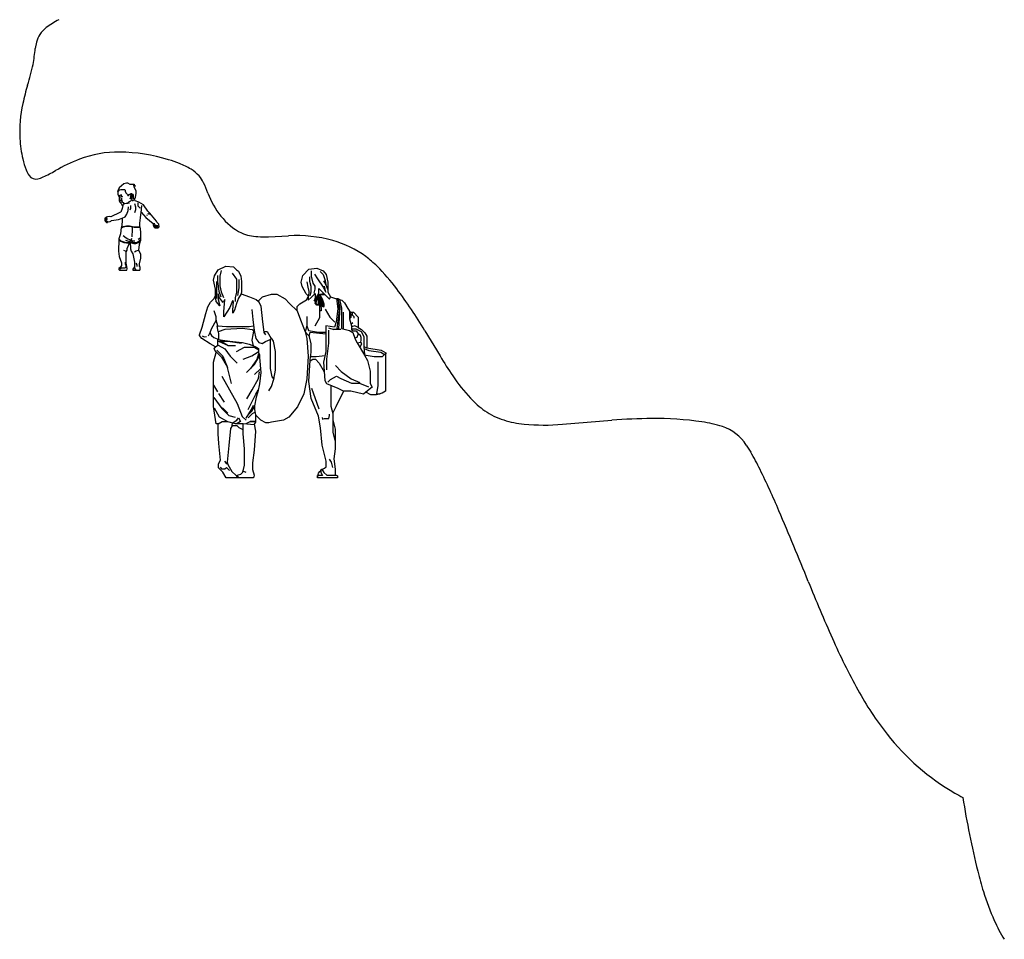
# Model space of a CAD drawing. Extents: x -200 to 132, y -210 to 111.
# Tile 8 of 14: x -30 to 47, y -50 to 22. Entities that reach past the tile are written whole.
import ezdxf

# ---------------------------------------------------------------- set-up
doc = ezdxf.new("R2010")
doc.units = 0

msp = doc.modelspace()

# ---------------------------------------------------------------- linework, layer by layer
at = {"layer": 'Ceco.NET', "color": 7, "linetype": 'CONTINUOUS'}
for p, q in [((-21.925327, 9.274192), (-22.297648, 8.961451)), ((-21.716832, 9.333762), (-21.925327, 9.274192)), ((-21.605134, 9.333762), (-21.716832, 9.333762)), ((-21.441317, 9.239181), (-21.605134, 9.333762)), ((-21.2775, 9.239181), (-21.441317, 9.239181)), ((-21.121124, 9.239181), (-21.2775, 9.239181)), ((-21.054103, 9.207171), (-21.121124, 9.239181)), ((-22.394444, 8.730613), (-22.420489, 8.674281)), ((-22.420489, 8.674281), (-22.394444, 8.669173)), ((-22.297648, 8.961451), (-22.394444, 8.730613)), ((-22.394444, 8.669173), (-22.325573, 8.738054)), ((-22.394444, 8.669173), (-22.394444, 8.484882)), ((-22.394444, 8.484882), (-22.350593, 8.343399)), ((-22.325573, 8.738054), (-22.25111, 8.812516)), ((-22.25111, 8.812516), (-22.148723, 8.842301)), ((-22.148723, 8.842301), (-22.029574, 8.842301)), ((-22.029574, 8.842301), (-21.850864, 8.842301)), ((-21.850864, 8.842301), (-21.821079, 8.790714)), ((-21.821079, 8.790714), (-21.821079, 8.700828)), ((-21.821079, 8.700828), (-21.768951, 8.574237)), ((-21.768951, 8.574237), (-21.664704, 8.46999)), ((-21.664704, 8.46999), (-21.613117, 8.380635)), ((-21.500887, 8.447646), (-21.411532, 8.499243)), ((-21.411532, 8.499243), (-21.359019, 8.52956)), ((-21.323102, 8.462539), (-21.381747, 8.428679)), ((-21.359019, 8.52956), (-21.314726, 8.52956)), ((-21.275807, 8.380635), (-21.323102, 8.462539)), ((-21.314726, 8.52956), (-21.255156, 8.46999)), ((-21.255156, 8.46999), (-21.21793, 8.373184)), ((-21.255156, 8.46999), (-21.188135, 8.402969)), ((-21.121124, 9.021021), (-21.150909, 9.176009)), ((-21.150909, 9.176009), (-21.024318, 9.102924)), ((-20.962051, 8.745505), (-21.121124, 9.021021)), ((-21.113673, 9.192279), (-21.054103, 9.207171)), ((-21.024318, 9.102924), (-21.113673, 9.192279)), ((-21.016877, 8.246593), (-20.962051, 8.522108)), ((-20.962051, 8.522108), (-20.962051, 8.745505)), ((-22.362129, 8.380635), (-22.305089, 8.380635)), ((-22.350593, 8.343399), (-22.290404, 8.239152)), ((-22.294843, 8.290404), (-22.271584, 8.276378)), ((-22.290404, 8.239152), (-22.290404, 7.948744)), ((-22.290404, 7.948744), (-22.223186, 7.832311)), ((-22.283208, 8.283396), (-22.275157, 8.251032)), ((-22.275304, 8.414141), (-22.208293, 8.34712)), ((-22.275157, 8.251032), (-22.242901, 8.231346)), ((-22.271584, 8.276378), (-22.252971, 8.257765)), ((-22.252971, 8.090227), (-22.260412, 8.052991)), ((-22.260412, 8.052991), (-22.238078, 8.014298)), ((-22.252971, 8.257765), (-22.22602, 8.187023)), ((-22.22602, 8.187023), (-22.252971, 8.090227)), ((-22.238078, 8.014298), (-22.200842, 8.000863)), ((-22.223186, 7.832311), (-22.131114, 7.740249)), ((-22.200842, 8.000863), (-22.156165, 8.015765)), ((-22.196856, 8.402969), (-22.141272, 8.417861)), ((-22.18657, 7.851938), (-22.12638, 7.851938)), ((-22.156165, 8.015765), (-22.111487, 8.015765)), ((-22.147198, 8.300247), (-22.117669, 8.319933)), ((-22.141272, 8.417861), (-22.081702, 8.41042)), ((-22.131114, 7.740249), (-22.074251, 7.64176)), ((-22.12638, 7.851938), (-22.063847, 7.868701)), ((-22.117669, 8.319933), (-22.068454, 8.319933)), ((-22.117669, 8.319933), (-22.097983, 8.266673)), ((-22.117669, 8.266673), (-22.078297, 8.266673)), ((-22.111487, 8.172131), (-22.111487, 8.075335)), ((-22.111487, 8.075335), (-22.089144, 7.963636)), ((-22.089144, 7.963636), (-22.041858, 7.881723)), ((-22.078297, 8.266673), (-22.029082, 8.290404)), ((-22.068454, 8.319933), (-22.029082, 8.290404)), ((-22.063847, 7.868701), (-22.041858, 7.881723)), ((-22.041858, 7.881723), (-21.977455, 7.81732)), ((-21.999789, 7.598766), (-21.941755, 7.699293)), ((-21.977455, 7.81732), (-21.915267, 7.755142)), ((-21.941755, 7.699293), (-21.857922, 7.747691)), ((-21.857922, 7.747691), (-21.746617, 7.777476)), ((-21.746617, 7.777476), (-21.605134, 7.777476)), ((-21.553015, 7.842774), (-21.64051, 7.777476)), ((-21.613117, 8.380635), (-21.567908, 8.380635)), ((-21.605134, 7.777476), (-21.493445, 7.799819)), ((-21.567908, 8.380635), (-21.500887, 8.447646)), ((-21.416138, 7.921794), (-21.553015, 7.842774)), ((-21.433866, 8.142346), (-21.411532, 8.179582)), ((-21.426424, 8.112561), (-21.433866, 8.142346)), ((-21.381747, 8.428679), (-21.42668, 8.35085)), ((-21.42668, 8.35085), (-21.392289, 8.29128)), ((-21.346755, 8.10512), (-21.426424, 8.112561)), ((-21.2775, 8.060442), (-21.416138, 7.921794)), ((-21.411532, 8.179582), (-21.33707, 8.222576)), ((-21.392289, 8.29128), (-21.392289, 8.239152)), ((-21.392289, 8.239152), (-21.374296, 8.201079)), ((-21.367091, 8.437144), (-21.367091, 8.380635)), ((-21.367091, 8.380635), (-21.328388, 8.313614)), ((-21.314726, 8.123605), (-21.346755, 8.10512)), ((-21.33707, 8.222576), (-21.275807, 8.283829)), ((-21.328388, 8.313614), (-21.328388, 8.239152)), ((-21.273818, 8.194474), (-21.314726, 8.123605)), ((-21.21793, 7.956195), (-21.2775, 7.921794)), ((-21.275807, 8.283829), (-21.275807, 8.380635)), ((-21.21793, 8.29128), (-21.273818, 8.194474)), ((-21.21793, 8.373184), (-21.21793, 8.29128)), ((-21.09879, 8.052991), (-21.21793, 7.956195)), ((-21.188135, 8.402969), (-21.188135, 8.343399)), ((-21.188135, 8.343399), (-21.188135, 8.209367)), ((-21.188135, 8.209367), (-21.180694, 8.172131)), ((-21.180694, 8.172131), (-21.089715, 8.119609)), ((-21.09879, 8.052991), (-21.089715, 8.119609)), ((-21.042892, 7.956195), (-21.09879, 8.052991)), ((-21.089715, 8.119609), (-21.07435, 8.11074)), ((-21.083888, 7.740249), (-21.016877, 7.494519)), ((-21.07435, 8.11074), (-21.016877, 8.246593)), ((-20.741361, 7.851938), (-21.042892, 7.956195)), ((-20.823275, 7.799819), (-20.823275, 7.554089)), ((-20.391384, 7.649881), (-20.741361, 7.851938)), ((-22.245519, 7.055187), (-22.945475, 6.693998)), ((-22.174778, 7.07752), (-22.245519, 7.055187)), ((-22.044466, 7.367928), (-22.156165, 7.07752)), ((-22.074251, 7.64176), (-21.999789, 7.598766)), ((-21.999789, 7.598766), (-22.044466, 7.367928)), ((-21.698544, 6.906252), (-21.590241, 7.192939)), ((-21.590241, 7.192939), (-21.556736, 7.487068)), ((-21.441317, 7.25623), (-21.368233, 7.382821)), ((-21.368233, 7.382821), (-21.368233, 7.598766)), ((-21.016877, 7.25623), (-21.091339, 7.01795)), ((-21.016877, 7.494519), (-21.016877, 7.25623)), ((-20.823275, 7.554089), (-20.644555, 7.375379)), ((-20.622222, 6.615854), (-20.570093, 7.070079)), ((-20.573814, 7.029122), (-20.541775, 7.308358)), ((-20.570093, 7.070079), (-20.205223, 6.645639)), ((-20.541775, 7.308358), (-20.510523, 7.598766)), ((-20.056298, 7.151983), (-20.391384, 7.649881)), ((-19.892481, 6.988166), (-20.056298, 7.151983)), ((-20.048847, 7.003058), (-19.996729, 6.950939)), ((-19.996729, 6.950939), (-19.922266, 6.907945)), ((-19.386128, 6.377565), (-19.892481, 6.988166)), ((-23.301043, 6.677284), (-23.407151, 6.571177)), ((-23.407151, 6.571177), (-23.407151, 6.444586)), ((-23.407151, 6.444586), (-23.382278, 6.385016)), ((-23.40343, 6.448306), (-23.347365, 6.545418)), ((-23.382278, 6.385016), (-23.34013, 6.31201)), ((-23.261947, 6.671693), (-23.380624, 6.597704)), ((-23.347581, 6.437135), (-23.239603, 6.515327)), ((-23.347581, 6.340339), (-23.347581, 6.437135)), ((-23.347365, 6.545418), (-23.250775, 6.601178)), ((-23.34013, 6.31201), (-23.273119, 6.273318)), ((-23.191205, 6.715652), (-23.301043, 6.677284)), ((-23.273119, 6.273318), (-23.198656, 6.273318)), ((-23.250775, 6.601178), (-23.206098, 6.626977)), ((-23.239603, 6.515327), (-23.187485, 6.545418)), ((-23.239603, 6.35653), (-23.213549, 6.385016)), ((-23.198656, 6.332887), (-23.239603, 6.35653)), ((-23.198656, 6.273318), (-23.198656, 6.332887)), ((-23.198656, 6.332887), (-23.131635, 6.325446)), ((-23.03483, 6.721942), (-23.191205, 6.715652)), ((-23.131635, 6.325446), (-22.993873, 6.346963)), ((-22.945475, 6.693998), (-23.03483, 6.721942)), ((-22.993873, 6.346963), (-22.932443, 6.368726)), ((-22.932443, 6.368726), (-22.882184, 6.422242)), ((-22.882184, 6.422242), (-22.353497, 6.504156)), ((-22.353497, 6.504156), (-22.041533, 6.608403)), ((-22.041533, 6.340339), (-22.111487, 5.878663)), ((-22.041533, 6.608403), (-21.817359, 6.700474)), ((-22.041533, 6.608403), (-22.041533, 6.340339)), ((-21.817359, 6.700474), (-21.698544, 6.906252)), ((-20.67434, 6.206297), (-20.622222, 6.615854)), ((-20.67434, 6.057372), (-20.67434, 6.206297)), ((-20.205223, 6.645639), (-19.631858, 6.183963)), ((-20.145653, 6.861575), (-20.108427, 6.846682)), ((-20.108427, 6.846682), (-20.071191, 6.876467)), ((-19.631858, 6.183963), (-19.631858, 6.087157)), ((-19.624407, 6.176512), (-19.561117, 6.176512)), ((-19.561117, 6.176512), (-19.516439, 6.176512)), ((-19.348892, 6.280769), (-19.386128, 6.377565)), ((-19.185075, 6.131834), (-19.348892, 6.280769)), ((-22.18595, 5.387202), (-22.31254, 4.992546)), ((-22.122246, 5.872452), (-22.18595, 5.387202)), ((-22.122659, 5.815372), (-21.940219, 5.920702)), ((-22.111487, 5.878663), (-22.122246, 5.872452)), ((-22.111487, 5.878663), (-21.981176, 5.955467)), ((-21.981176, 5.955467), (-21.728004, 6.008974)), ((-21.940219, 5.920702), (-21.709381, 5.968017)), ((-21.728004, 6.008974), (-21.489715, 6.008974)), ((-21.709381, 5.968017), (-21.445037, 5.968017)), ((-21.489715, 6.008974), (-21.117403, 5.934512)), ((-21.445037, 5.968017), (-21.124845, 5.903979)), ((-21.270049, 5.156364), (-21.240264, 5.714846)), ((-21.240264, 5.714846), (-21.240264, 5.916184)), ((-21.124845, 5.903979), (-20.875394, 5.903979)), ((-21.117403, 5.934512), (-20.67434, 5.938232)), ((-20.875394, 5.903979), (-20.668631, 5.903979)), ((-20.67434, 5.938232), (-20.67434, 6.057372)), ((-20.658592, 5.930053), (-20.67434, 5.938232)), ((-20.607329, 5.536126), (-20.658592, 5.930053)), ((-20.607329, 5.171256), (-20.607329, 5.536126)), ((-19.631858, 6.087157), (-19.57973, 5.930791)), ((-19.57973, 5.930791), (-19.497826, 5.848878)), ((-19.56782, 6.134817), (-19.536539, 6.103546)), ((-19.5559, 5.968017), (-19.535269, 5.979937)), ((-19.5559, 5.939719), (-19.5559, 5.968017)), ((-19.529097, 5.880149), (-19.5559, 5.939719)), ((-19.540427, 5.976955), (-19.512719, 5.99295)), ((-19.536539, 6.103546), (-19.500799, 6.020146)), ((-19.512719, 5.99295), (-19.479203, 5.977486)), ((-19.500799, 6.020146), (-19.495956, 5.985223)), ((-19.497826, 5.848878), (-19.438256, 5.848878)), ((-19.462077, 5.987378), (-19.49633, 5.967604)), ((-19.49633, 5.967604), (-19.49633, 5.932277)), ((-19.49633, 5.932277), (-19.43676, 5.872708)), ((-19.468041, 6.094608), (-19.418895, 6.045462)), ((-19.43676, 5.994082), (-19.462077, 5.987378)), ((-19.438256, 5.848878), (-19.244645, 5.848878)), ((-19.418895, 6.011947), (-19.43676, 5.994082)), ((-19.43676, 5.994082), (-19.43676, 5.962062)), ((-19.43676, 5.962062), (-19.410105, 5.915889)), ((-19.43676, 5.872708), (-19.395489, 5.848878)), ((-19.418895, 6.045462), (-19.372722, 6.029083)), ((-19.383145, 6.011947), (-19.418895, 6.011947)), ((-19.410105, 5.915889), (-19.316134, 5.848878)), ((-19.357298, 6.011947), (-19.383145, 6.011947)), ((-19.372722, 6.029083), (-19.304214, 6.029083)), ((-19.347406, 6.029083), (-19.36718, 5.99482)), ((-19.36718, 5.99482), (-19.348892, 5.94717)), ((-19.348892, 5.94717), (-19.301242, 5.906961)), ((-19.304214, 6.029083), (-19.266988, 6.007586)), ((-19.301242, 5.906961), (-19.256565, 5.881163)), ((-19.266988, 6.007586), (-19.255068, 5.95908)), ((-19.256565, 5.881163), (-19.21236, 5.881163)), ((-19.244645, 5.848878), (-19.15529, 5.938232)), ((-19.15529, 5.938232), (-19.185075, 6.131834)), ((-22.314194, 4.949533), (-22.349767, 4.024527)), ((-22.31254, 4.992546), (-22.319243, 4.968392)), ((-22.319243, 4.968392), (-22.314194, 4.949533)), ((-22.314194, 4.949533), (-22.182229, 4.817558)), ((-22.31254, 4.992546), (-22.159885, 4.839901)), ((-22.182229, 4.817558), (-21.921606, 4.705869)), ((-22.159885, 4.839901), (-21.925327, 4.743095)), ((-21.977455, 5.241998), (-21.754058, 5.070729)), ((-21.925327, 4.743095), (-21.698219, 4.71331)), ((-21.921606, 4.705869), (-21.70566, 4.679805)), ((-21.795015, 4.884579), (-21.560456, 4.798945)), ((-21.754058, 5.070729), (-21.608854, 4.986897)), ((-21.70566, 4.679805), (-21.472558, 4.679805)), ((-21.698219, 4.71331), (-21.453217, 4.71331)), ((-21.657262, 4.233021), (-21.489764, 4.65002)), ((-21.608854, 4.986897), (-21.363134, 4.89575)), ((-21.560456, 4.798945), (-21.41667, 4.798945)), ((-21.489764, 4.65002), (-21.433866, 4.746816)), ((-21.433866, 4.76916), (-21.367238, 4.884579)), ((-21.433866, 4.746816), (-21.404081, 4.210678)), ((-21.433866, 4.746816), (-21.15836, 4.657461)), ((-21.430145, 4.702139), (-21.15463, 4.627676)), ((-21.378026, 4.76916), (-21.173253, 4.70959)), ((-21.367238, 4.884579), (-21.285551, 5.026052)), ((-21.361195, 4.895032), (-21.255156, 4.833808)), ((-21.255156, 4.833808), (-21.065275, 4.833808)), ((-21.173253, 4.70959), (-20.931243, 4.70959)), ((-21.15836, 4.657461), (-20.97592, 4.657461)), ((-21.15463, 4.627676), (-20.983371, 4.627676)), ((-20.983371, 4.627676), (-20.767426, 4.694697)), ((-20.97592, 4.657461), (-20.774867, 4.719856)), ((-20.931243, 4.70959), (-20.763705, 4.806317)), ((-20.797211, 4.962693), (-20.607329, 5.100524)), ((-20.774867, 4.719856), (-20.607329, 4.887404)), ((-20.767426, 4.694697), (-20.626612, 4.835511)), ((-20.763705, 4.806317), (-20.607329, 4.962693)), ((-20.696684, 4.538322), (-20.626612, 4.835511)), ((-20.626612, 4.835511), (-20.607329, 4.854794)), ((-20.607329, 4.854794), (-20.607329, 5.171256)), ((-22.349767, 4.024527), (-22.282755, 3.607528)), ((-21.951391, 4.117602), (-21.813638, 4.065484)), ((-21.813638, 4.065484), (-21.732207, 3.984062)), ((-21.743241, 3.964957), (-21.657262, 4.113882)), ((-21.743241, 3.622421), (-21.743241, 3.964957)), ((-21.657262, 4.113882), (-21.657262, 4.233021)), ((-21.404081, 4.210678), (-21.358645, 4.039419)), ((-21.358645, 4.039419), (-21.225371, 3.808581)), ((-21.091339, 3.984062), (-20.968469, 4.054991)), ((-20.968469, 4.054991), (-20.789759, 4.117602)), ((-20.789759, 4.117602), (-20.741361, 4.113882)), ((-20.741361, 4.098989), (-20.696684, 4.538322)), ((-20.607329, 3.771345), (-20.741361, 4.098989)), ((-22.282755, 3.607528), (-22.117167, 3.123518)), ((-22.117167, 3.123518), (-22.117167, 2.900122)), ((-21.802506, 3.019271), (-21.802506, 3.160744)), ((-21.743241, 3.093733), (-21.743241, 3.622421)), ((-21.694489, 2.840552), (-21.743241, 3.093733)), ((-21.225371, 3.808581), (-21.09879, 3.175637)), ((-21.09879, 3.175637), (-21.09879, 2.795874)), ((-20.987092, 3.086282), (-20.914008, 2.959701)), ((-20.689233, 3.026712), (-20.607329, 3.473496)), ((-20.607329, 3.473496), (-20.607329, 3.771345)), ((-22.305089, 2.661842), (-22.319519, 2.594211)), ((-22.319519, 2.594211), (-22.267863, 2.542703)), ((-22.18595, 2.780982), (-22.305089, 2.661842)), ((-22.267863, 2.542703), (-21.78656, 2.542703)), ((-22.245519, 2.639508), (-22.116547, 2.713971)), ((-22.117167, 2.900122), (-22.18595, 2.780982)), ((-22.116547, 2.713971), (-21.970004, 2.713971)), ((-21.970004, 2.713971), (-21.858315, 2.713971)), ((-21.858315, 2.713971), (-21.76151, 2.769859)), ((-21.746617, 2.922465), (-21.802506, 3.019271)), ((-21.78656, 2.542703), (-21.701477, 2.542092)), ((-21.76151, 2.769859), (-21.731725, 2.840552)), ((-21.731725, 2.840552), (-21.746617, 2.922465)), ((-21.701477, 2.542092), (-21.664241, 2.653791)), ((-21.664241, 2.653791), (-21.694489, 2.840552)), ((-21.232104, 2.628917), (-21.23236, 2.582744)), ((-21.23236, 2.582744), (-21.210479, 2.542092)), ((-21.165339, 2.705909), (-21.232104, 2.628917)), ((-21.210479, 2.542092), (-20.673464, 2.542092)), ((-21.09879, 2.795874), (-21.165339, 2.705909)), ((-21.09879, 2.795874), (-21.09879, 2.70652)), ((-21.09879, 2.70652), (-21.047193, 2.617165)), ((-21.047193, 2.617165), (-20.987092, 2.594831)), ((-20.914008, 2.959701), (-20.914008, 2.825659)), ((-20.73391, 3.034164), (-20.73391, 2.929906)), ((-20.73391, 2.929906), (-20.73391, 2.83311)), ((-20.689233, 2.900122), (-20.689233, 3.026712)), ((-20.652007, 2.751197), (-20.689233, 2.900122)), ((-20.673464, 2.542092), (-20.652007, 2.624606)), ((-20.652007, 2.624606), (-20.652007, 2.751197)), ((-14.848046, 2.105702), (-14.570648, 2.575128)), ((-14.570648, 2.575128), (-13.951862, 2.859967)), ((-14.32527, 2.521789), (-14.431959, 2.073692)), ((-13.951862, 2.859967), (-13.370407, 2.804507)), ((-13.471756, 2.30841), (-13.130358, 1.838974)), ((-13.370407, 2.804507), (-13.130358, 2.564458)), ((-13.130358, 2.564458), (-12.962523, 2.467561)), ((-12.962523, 2.467561), (-12.784864, 2.086274)), ((-7.945296, 2.137701), (-7.475859, 2.617808)), ((-7.475859, 2.617808), (-6.857064, 2.692488)), ((-7.283821, 2.500449), (-7.283821, 2.073692)), ((-6.857064, 2.692488), (-6.355627, 2.490511)), ((-6.601016, 2.436429), (-6.366297, 2.201721)), ((-6.355627, 2.490511), (-6.126521, 2.201721)), ((-14.922725, 1.753624), (-14.848046, 2.105702)), ((-14.769824, 1.070819), (-14.922725, 1.753624)), ((-14.688007, 1.646935), (-14.688007, 0.857441)), ((-14.602658, 2.116372), (-14.602658, 1.646935)), ((-14.602658, 1.646935), (-14.517308, 0.900121)), ((-14.431959, 2.073692), (-14.431959, 1.326878)), ((-13.130358, 1.838974), (-13.130358, 0.836111)), ((-12.93832, 1.817644), (-12.93832, 1.156169)), ((-12.784864, 2.086274), (-12.724941, 1.668275)), ((-12.724941, 1.668275), (-12.724941, 0.878781)), ((-8.086848, 1.614936), (-7.945296, 2.137701)), ((-8.009953, 1.262858), (-8.086848, 1.614936)), ((-7.646568, 1.625605), (-7.561208, 1.220188)), ((-7.43319, 2.031023), (-7.43319, 1.689615)), ((-7.43319, 1.689615), (-7.3265, 1.284198)), ((-7.283821, 2.073692), (-7.155791, 1.518916)), ((-7.027773, 2.244391), (-6.806023, 1.860313)), ((-6.806023, 1.860313), (-6.366297, 1.220188)), ((-6.366297, 2.201721), (-6.195599, 1.732295)), ((-6.344968, 1.710955), (-6.160171, 1.390887)), ((-6.195599, 1.732295), (-6.160171, 1.390887)), ((-6.126521, 2.201721), (-6.00356, 1.604266)), ((-6.00356, 1.604266), (-6.00356, 0.814771)), ((-14.769824, 0.537383), (-14.769824, 1.070819)), ((-14.688007, 0.857441), (-14.688007, 0.324005)), ((-14.517308, 0.900121), (-14.34661, 0.452024)), ((-14.431959, 1.326878), (-14.32527, 0.857441)), ((-14.32527, 0.857441), (-14.133231, 0.409354)), ((-13.130358, 0.836111), (-13.237048, 0.388014)), ((-12.93832, 1.156169), (-13.045009, 0.558713)), ((-12.724941, 0.878781), (-12.767611, 0.686742)), ((-7.689645, 0.708082), (-8.009953, 1.262858)), ((-7.561208, 1.220188), (-7.48934, 0.878781)), ((-7.48934, 0.878781), (-7.497607, 0.516044)), ((-7.3265, 0.836111), (-7.39051, 0.537383)), ((-7.3265, 1.284198), (-7.3265, 0.836111)), ((-7.155791, 1.518916), (-7.02028, 1.284198)), ((-7.02028, 1.049479), (-7.091782, 0.750752)), ((-7.02028, 1.284198), (-7.02028, 1.049479)), ((-6.704162, 0.729422), (-6.704162, 1.113499)), ((-6.704162, 1.113499), (-6.234736, 0.644062)), ((-6.366297, 1.220188), (-6.144558, 0.836111)), ((-6.144558, 0.836111), (-6.259608, 1.284198)), ((-6.160171, 1.390887), (-6.00356, 1.01214)), ((-6.00356, 0.814771), (-5.794132, 0.452024)), ((-15.370812, -0.316131), (-15.161384, 0.046607)), ((-15.161384, 0.046607), (-14.905336, 0.302665)), ((-14.905336, 0.302665), (-14.769824, 0.537383)), ((-14.709347, 0.089286), (-14.769824, 0.569383)), ((-14.421289, -0.241451), (-14.709347, 0.089286)), ((-14.549318, 0.686742), (-14.549318, 0.259985)), ((-14.453299, 0.388014), (-14.549318, 0.686742)), ((-14.549318, 0.259985), (-14.421289, -0.241451)), ((-14.155898, 0.025277), (-14.453299, 0.388014)), ((-14.026542, 0.249315), (-14.155898, 0.025277)), ((-14.111891, -0.700208), (-14.026542, 0.249315)), ((-13.429086, 0.163966), (-13.653135, -0.36947)), ((-13.365066, 0.099956), (-13.429086, 0.163966)), ((-13.421395, -0.572179), (-13.365066, 0.099956)), ((-13.237048, 0.388014), (-13.237048, 0.089286)), ((-12.958562, 0.356004), (-13.130358, -0.049413)), ((-12.767611, 0.686742), (-12.958562, 0.356004)), ((-12.767611, 0.686742), (-12.106146, 0.452024)), ((-12.106146, 0.452024), (-11.594039, 0.259985)), ((-11.594039, 0.259985), (-11.444681, 0.131966)), ((-11.46601, 0.142626), (-11.348661, 0.025277)), ((-11.444681, 0.131966), (-11.103273, 0.473364)), ((-11.348661, 0.025277), (-11.231302, -0.273451)), ((-11.103273, 0.473364), (-10.399128, 0.665402)), ((-10.399128, 0.665402), (-9.972371, 0.665402)), ((-9.972371, 0.665402), (-9.332246, 0.29582)), ((-9.332246, 0.29582), (-8.976343, -0.060072)), ((-8.180004, -0.074578), (-7.667898, 0.221088)), ((-7.497607, 0.516044), (-7.689645, 0.708082)), ((-7.667898, 0.221088), (-7.497607, 0.516044)), ((-7.518539, 0.494704), (-7.518539, 0.195976)), ((-7.518539, 0.195976), (-7.305161, 0.409354)), ((-7.305161, 0.409354), (-6.985093, 0.729422)), ((-7.049113, 0.131966), (-6.704162, 0.729422)), ((-6.985093, 0.388014), (-7.049113, 0.131966)), ((-6.985093, 0.729422), (-6.985093, 0.388014)), ((-6.985093, -0.038743), (-6.849247, 0.47814)), ((-6.803724, 0.548043), (-6.931753, -0.028073)), ((-6.803724, 0.558713), (-6.777828, 0.601832)), ((-6.718375, 0.163966), (-6.803724, 0.548043)), ((-6.782384, 0.601393), (-6.494326, 0.65283)), ((-6.782384, 0.601393), (-6.654365, 0.174636)), ((-6.777828, 0.601832), (-6.569006, 0.099956)), ((-6.761044, 0.654732), (-6.462316, 0.708082)), ((-6.718375, -0.134762), (-6.718375, 0.163966)), ((-6.654365, 0.613609), (-6.568347, 0.131966)), ((-6.611686, -0.113422), (-6.654365, 0.174636)), ((-6.654365, 0.174636), (-6.654365, -0.177431)), ((-6.611686, 0.65283), (-6.547248, 0.291995)), ((-6.419647, 0.281325), (-6.611686, 0.65283)), ((-6.594369, 0.619336), (-6.494326, 0.206646)), ((-6.569006, 0.099956), (-6.526336, -0.486829)), ((-6.547248, 0.291995), (-6.547248, -0.092082)), ((-6.355627, -0.102752), (-6.537006, 0.398684)), ((-6.494326, 0.65283), (-6.243504, 0.65283)), ((-6.494326, 0.206646), (-6.494326, -0.038743)), ((-6.462316, 0.708082), (-6.298745, 0.708082)), ((-6.291618, -0.102752), (-6.419647, 0.281325)), ((-6.234736, 0.644062), (-5.875531, 0.284868)), ((-5.875531, 0.284868), (-5.794132, 0.452024)), ((-5.794132, 0.452024), (-5.319825, 0.317108)), ((-5.320755, 0.324005), (-5.214066, -0.465489)), ((-5.319825, 0.317108), (-5.310085, 0.340005)), ((-5.310085, 0.340005), (-5.247068, 0.334006)), ((-5.247068, 0.334006), (-5.206061, 0.303992)), ((-5.206061, 0.303992), (-5.203396, 0.324005)), ((-5.206061, 0.303992), (-5.192726, 0.259985)), ((-5.203396, 0.324005), (-5.104576, 0.287992)), ((-5.043367, -0.3588), (-5.198066, 0.282464)), ((-5.192726, 0.259985), (-5.107376, -0.572179)), ((-5.104576, 0.287992), (-5.083507, 0.249879)), ((-5.083507, 0.249879), (-4.936678, -0.42282)), ((-5.083507, 0.249879), (-4.893998, 0.195976)), ((-4.893998, 0.195976), (-4.680619, -0.017403)), ((-15.520181, -0.828237), (-15.370812, -0.316131)), ((-14.709347, -1.105625), (-14.858705, -0.636198)), ((-13.653135, -0.36947), (-14.111891, -1.094955)), ((-14.111891, -1.094955), (-14.111891, -0.700208)), ((-13.421395, -0.817567), (-13.421395, -0.572179)), ((-13.279717, -0.572179), (-13.421395, -0.817567)), ((-13.130358, -0.049413), (-13.279717, -0.572179)), ((-11.935447, -0.518839), (-11.860757, -1.308333)), ((-11.231302, -0.273451), (-11.103273, -1.479032)), ((-8.976343, -0.060072), (-8.400228, -0.636198)), ((-8.400228, -0.294791), (-8.180004, -0.074578)), ((-8.400228, -0.636198), (-8.400228, -0.294791)), ((-8.400228, -0.636198), (-8.137335, -1.319003)), ((-6.846404, -0.177431), (-6.985093, -0.038743)), ((-6.931753, -0.028073), (-6.814394, -0.145432)), ((-6.654365, -0.177431), (-6.846404, -0.177431)), ((-6.814394, -0.145432), (-6.718375, -0.134762)), ((-6.61551, -0.785557), (-6.61551, -0.337471)), ((-6.611686, -0.625528), (-6.611686, -0.113422)), ((-6.526336, -0.636198), (-6.611686, -0.625528)), ((-6.547248, -0.092082), (-6.442534, -0.273451)), ((-6.526336, -0.486829), (-6.526336, -0.636198)), ((-6.494326, -0.038743), (-6.401933, -0.198771)), ((-6.442534, -0.273451), (-6.344968, -0.329789)), ((-6.401933, -0.198771), (-6.355627, -0.230781)), ((-6.355627, -0.230781), (-6.355627, -0.102752)), ((-6.344968, -0.329789), (-6.291618, -0.284121)), ((-6.291618, -0.284121), (-6.291618, -0.102752)), ((-6.195599, -0.486829), (-5.826016, -1.126965)), ((-5.214066, -0.465489), (-5.342095, -1.489702)), ((-5.107376, -0.572179), (-5.211401, -1.404353)), ((-5.132813, -2.001808), (-5.043367, -0.3588)), ((-4.936678, -0.42282), (-4.936678, -2.001808)), ((-4.787309, -0.721548), (-4.787309, -2.041635)), ((-4.680619, -0.017403), (-4.434238, -0.44416)), ((-4.434238, -0.44416), (-4.261763, -0.742888)), ((-4.296542, -0.678868), (-4.296542, -1.254984)), ((-4.261763, -0.742888), (-3.997814, -0.742888)), ((-4.179183, -0.994442), (-4.202331, -0.742888)), ((-4.088504, -0.758887), (-4.035154, -0.748217)), ((-4.088504, -0.758887), (-4.088504, -0.945596)), ((-3.997814, -0.742888), (-3.613737, -1.126965)), ((-15.818909, -1.916459), (-15.520181, -0.828237)), ((-14.709347, -1.361673), (-14.98037, -1.83111)), ((-14.709347, -1.361673), (-14.709347, -1.105625)), ((-14.592636, -1.809059), (-14.709347, -1.361673)), ((-11.860757, -1.308333), (-11.743408, -2.172507)), ((-11.103273, -1.479032), (-11.017924, -2.087158)), ((-8.137335, -1.319003), (-7.774587, -2.279196)), ((-7.646568, -1.062945), (-7.646568, -1.80977)), ((-6.985093, -1.78843), (-6.61551, -1.148305)), ((-6.61551, -1.148305), (-6.61551, -0.785557)), ((-5.826016, -1.126965), (-5.448784, -1.504207)), ((-5.342095, -1.489702), (-5.470114, -1.895119)), ((-5.211401, -1.404353), (-5.28608, -2.001808)), ((-4.296542, -1.190974), (-4.179183, -1.116295)), ((-4.296542, -1.254984), (-4.147184, -1.80977)), ((-4.202331, -1.681741), (-4.052972, -1.532382)), ((-4.179183, -1.116295), (-4.179183, -0.934926)), ((-4.179183, -0.934926), (-4.088504, -0.945596)), ((-4.088504, -0.945596), (-3.955135, -1.078955)), ((-3.955135, -1.078955), (-3.955135, -1.190974)), ((-3.613737, -1.126965), (-3.613737, -1.937799)), ((-16.010947, -2.492575), (-15.818909, -1.916459)), ((-15.115882, -2.065818), (-15.200113, -2.353876)), ((-14.98037, -1.83111), (-15.115882, -2.065818)), ((-14.566676, -2.245462), (-14.63983, -1.806541)), ((-14.63983, -1.806541), (-14.592636, -1.809059)), ((-14.592636, -1.809059), (-13.898513, -1.852439)), ((-14.526034, -2.239432), (-14.566676, -2.245462)), ((-14.526034, -2.239432), (-14.005202, -2.065818)), ((-14.495968, -2.449895), (-14.526034, -2.239432)), ((-14.005202, -2.065818), (-12.660921, -1.980468)), ((-13.898513, -1.852439), (-12.148826, -1.852439)), ((-12.660921, -1.980468), (-11.914107, -2.087158)), ((-12.148826, -1.852439), (-11.793425, -1.804179)), ((-11.914107, -2.087158), (-11.786078, -2.193847)), ((-11.764738, -2.055148), (-11.860757, -2.492575)), ((-11.743408, -2.172507), (-11.615379, -2.791303)), ((-11.017924, -2.087158), (-10.984984, -2.321876)), ((-10.953914, -2.236527), (-10.719196, -2.236527)), ((-10.719196, -2.236527), (-10.407394, -2.776578)), ((-7.646568, -1.80977), (-7.774587, -2.279196)), ((-7.480133, -2.584476), (-7.774587, -2.279196)), ((-7.774587, -2.279196), (-7.646568, -2.791303)), ((-7.646568, -1.80977), (-7.498735, -2.172507)), ((-7.498735, -2.172507), (-6.729045, -2.300536)), ((-7.452084, -2.590726), (-7.36917, -2.300536)), ((-7.36917, -2.300536), (-6.152929, -2.428565)), ((-6.729045, -2.300536), (-6.152929, -2.300536)), ((-5.470114, -1.895119), (-6.152929, -1.80977)), ((-6.152929, -1.80977), (-6.152929, -3.815515)), ((-5.939551, -1.959128), (-5.534133, -2.087158)), ((-5.939551, -2.151167), (-5.939551, -3.15404)), ((-5.555463, -2.065818), (-4.979347, -2.065818)), ((-5.28608, -2.001808), (-5.132813, -2.001808)), ((-4.936678, -2.001808), (-4.296542, -2.172507)), ((-4.296542, -2.172507), (-4.040494, -2.32034)), ((-3.876933, -1.807178), (-4.147184, -1.879934)), ((-4.147184, -1.80977), (-4.147184, -2.108498)), ((-4.147184, -2.108498), (-4.019154, -2.193847)), ((-4.104504, -2.023148), (-3.796611, -2.023148)), ((-4.019154, -2.193847), (-3.784436, -2.193847)), ((-3.613737, -1.937799), (-3.876933, -1.807178)), ((-3.796611, -2.023148), (-3.400359, -2.25192)), ((-3.784436, -2.193847), (-3.635077, -2.428565)), ((-3.613737, -1.937799), (-3.357679, -2.085632)), ((-3.400359, -2.25192), (-3.187503, -2.620604)), ((-3.357679, -2.085632), (-3.100095, -2.343216)), ((-16.02051, -2.521272), (-16.010947, -2.492575)), ((-16.010947, -2.556333), (-16.02051, -2.521272)), ((-15.834909, -2.798315), (-16.010947, -2.556333)), ((-15.178773, -3.197368), (-15.834909, -2.798315)), ((-15.797569, -2.577924), (-15.64821, -2.663273)), ((-15.64821, -2.663273), (-15.477501, -2.641944)), ((-15.200113, -2.353876), (-15.351719, -2.616455)), ((-15.200113, -2.353876), (-15.089244, -2.545925)), ((-15.089244, -2.545925), (-14.890715, -2.705953)), ((-14.890715, -2.705953), (-14.773356, -2.775303)), ((-14.773356, -2.775303), (-14.495968, -2.862429)), ((-14.581318, -3.15404), (-14.581318, -2.833982)), ((-14.581318, -2.833982), (-14.389279, -2.897992)), ((-14.538648, -3.004681), (-13.770483, -3.324979)), ((-14.538648, -3.004681), (-14.133231, -3.004681)), ((-14.495968, -2.672856), (-14.495968, -2.449895)), ((-14.495968, -2.862429), (-14.495968, -2.672856)), ((-14.389279, -2.897992), (-13.642465, -3.004681)), ((-14.32527, -3.004681), (-13.770483, -3.324979)), ((-14.133231, -3.004681), (-13.813163, -3.004681)), ((-13.813163, -3.004681), (-12.746281, -3.157091)), ((-13.642465, -3.004681), (-12.660921, -3.11137)), ((-11.860757, -2.492575), (-11.935447, -2.919332)), ((-11.935447, -2.919332), (-11.815047, -3.360772)), ((-11.615379, -2.791303), (-11.369991, -3.1007)), ((-11.124613, -3.17538), (-10.8659, -3.026021)), ((-10.984984, -2.321876), (-10.874104, -2.513915)), ((-10.8659, -3.026021), (-10.505817, -2.855312)), ((-10.399128, -2.769963), (-10.505817, -2.855312)), ((-10.505817, -2.855312), (-10.505817, -4.114243)), ((-10.249769, -3.004681), (-10.399128, -2.769963)), ((-10.07906, -3.815515), (-10.249769, -3.004681)), ((-7.646568, -2.791303), (-7.518539, -4.178252)), ((-7.452084, -2.590726), (-7.480133, -2.584476)), ((-7.429678, -2.64834), (-7.452084, -2.590726)), ((-7.305161, -3.19672), (-7.429678, -2.64834)), ((-4.040494, -2.32034), (-3.882556, -2.760317)), ((-3.731097, -2.705953), (-3.882556, -2.760317)), ((-3.882556, -2.760317), (-3.837786, -2.887322)), ((-3.837786, -2.887322), (-3.702274, -3.12204)), ((-3.635077, -2.428565), (-3.731097, -2.705953)), ((-3.702274, -3.12204), (-3.411029, -3.06869)), ((-3.441064, -2.556584), (-3.635077, -2.428565)), ((-3.400359, -2.700613), (-3.441064, -2.556584)), ((-3.411029, -3.06869), (-3.400359, -2.924661)), ((-3.411029, -3.06869), (-3.366457, -3.243109)), ((-3.400359, -2.924661), (-3.400359, -2.700613)), ((-3.187503, -2.620604), (-3.187503, -3.026021)), ((-3.187503, -3.026021), (-3.187503, -3.410098)), ((-3.100095, -2.343216), (-2.952272, -2.599264)), ((-2.952272, -2.599264), (-2.952272, -3.516787)), ((-14.773356, -3.431438), (-15.178773, -3.197368)), ((-14.869501, -3.602137), (-14.773356, -3.431438)), ((-14.709347, -3.879525), (-14.869501, -3.602137)), ((-14.773356, -3.431438), (-14.581318, -3.303409)), ((-14.773356, -3.768655), (-14.287366, -4.254646)), ((-14.666667, -3.708826), (-14.204106, -4.171386)), ((-14.581318, -3.303409), (-14.581318, -3.15404)), ((-14.559978, -3.303409), (-14.042573, -3.602137)), ((-14.042573, -3.602137), (-13.621125, -4.156912)), ((-13.770483, -3.324979), (-13.194368, -3.324979)), ((-13.130358, -3.815515), (-12.511563, -3.458254)), ((-12.660921, -3.11137), (-12.148826, -3.2394)), ((-12.511563, -3.458254), (-11.764738, -3.458254)), ((-12.255504, -3.474108), (-11.737274, -3.474108)), ((-12.148826, -3.2394), (-11.679389, -3.410098)), ((-11.764738, -3.458254), (-11.402001, -3.667682)), ((-11.679389, -3.410098), (-11.402001, -3.570252)), ((-11.50869, -3.889191), (-11.402001, -3.815515)), ((-11.402001, -3.570252), (-11.402001, -3.879525)), ((-11.369991, -3.1007), (-11.124613, -3.17538)), ((-10.07906, -5.266474), (-10.07906, -3.815515)), ((-7.33183, -4.188922), (-7.305161, -3.730166)), ((-7.305161, -3.730166), (-7.305161, -3.19672)), ((-6.152929, -3.815515), (-6.323628, -4.647679)), ((-5.939551, -3.15404), (-6.088909, -4.391631)), ((-3.702274, -3.12204), (-3.133934, -4.092903)), ((-3.366457, -3.243109), (-3.495511, -3.466625)), ((-3.187503, -3.410098), (-3.144248, -4.075033)), ((-3.187503, -3.410098), (-2.952272, -3.516787)), ((-3.145095, -3.580797), (-2.802903, -3.71241)), ((-2.952272, -3.516787), (-1.84271, -3.687486)), ((-2.802903, -3.71241), (-1.86404, -3.856847)), ((-1.84271, -3.687486), (-1.458623, -3.909235)), ((-14.922725, -4.626349), (-14.709347, -3.879525)), ((-14.287366, -4.254646), (-13.887979, -4.946407)), ((-14.204106, -4.171386), (-13.834503, -5.053096)), ((-13.621125, -4.156912), (-13.066339, -4.711699)), ((-12.618252, -4.391631), (-11.935447, -4.135583)), ((-11.53003, -4.434311), (-12.020796, -5.117116)), ((-11.935447, -4.135583), (-11.50869, -3.889191)), ((-11.722069, -4.818388), (-11.438724, -4.327622)), ((-11.402001, -3.986214), (-11.53003, -4.434311)), ((-11.438724, -4.327622), (-11.337991, -4.15314)), ((-11.402001, -3.879525), (-11.337991, -4.028894)), ((-11.337991, -4.028894), (-11.337991, -4.263602)), ((-11.337991, -4.263602), (-11.231302, -5.437173)), ((-10.505817, -4.114243), (-10.505817, -5.117116)), ((-7.518539, -4.178252), (-7.625228, -5.92795)), ((-7.41185, -4.861057), (-7.36917, -4.51966)), ((-7.37451, -4.49832), (-7.360162, -4.194252)), ((-7.36917, -4.51966), (-7.37451, -4.49832)), ((-7.36917, -4.51966), (-7.166461, -4.402625)), ((-7.360162, -4.194252), (-7.33183, -4.188922)), ((-7.33183, -4.188922), (-6.899743, -4.199592)), ((-7.166461, -4.402625), (-6.963753, -4.402625)), ((-6.963753, -4.402625), (-6.665349, -4.701029)), ((-6.899743, -4.199592), (-6.206268, -4.103573)), ((-6.088909, -4.391631), (-6.088909, -5.245135)), ((-3.144415, -4.075001), (-2.376146, -4.199592)), ((-3.133934, -4.092903), (-2.899863, -4.49832)), ((-2.899863, -4.49832), (-2.696214, -5.330494)), ((-2.376146, -4.199592), (-1.736021, -4.199592)), ((-2.077418, -4.605009), (-2.077418, -6.461386)), ((-1.86404, -3.856847), (-1.565594, -4.029165)), ((-1.736021, -4.199592), (-1.46203, -3.925601)), ((-1.458623, -3.909235), (-1.501303, -4.114243)), ((-1.501303, -4.114243), (-1.501303, -6.909483)), ((-14.922725, -6.824133), (-14.922725, -4.626349)), ((-13.887979, -4.946407), (-13.535775, -6.290687)), ((-12.340864, -5.437173), (-11.722069, -4.818388)), ((-11.722069, -5.607882), (-11.257972, -5.143785)), ((-10.505817, -5.117116), (-10.377788, -5.778581)), ((-10.207089, -5.970619), (-10.07906, -5.266474)), ((-7.489915, -6.141318), (-7.41185, -4.861057)), ((-6.665349, -4.701029), (-6.268324, -5.388693)), ((-6.323628, -4.647679), (-6.216938, -6.077309)), ((-5.406104, -4.903737), (-4.958007, -5.351824)), ((-4.958007, -5.351824), (-4.168513, -5.92795)), ((-2.696214, -5.330494), (-2.696214, -5.821261)), ((-14.28259, -5.735901), (-13.062973, -7.848336)), ((-11.912989, -6.802793), (-11.395574, -5.90661)), ((-11.395574, -5.90661), (-11.334605, -5.394504)), ((-11.231302, -5.437173), (-11.337991, -6.333357)), ((-10.39406, -6.525406), (-10.207089, -5.970619)), ((-10.377788, -5.778581), (-10.207089, -5.970619)), ((-7.625228, -5.92795), (-7.881276, -7.101521)), ((-7.305161, -7.464259), (-7.489915, -6.141318)), ((-6.216938, -6.077309), (-6.093748, -6.290687)), ((-6.00356, -6.205338), (-5.790181, -5.991959)), ((-5.790181, -5.991959), (-5.320755, -5.720936)), ((-5.320755, -5.720936), (-4.979347, -5.918043)), ((-4.979347, -5.918043), (-4.147184, -6.281376)), ((-4.168513, -5.92795), (-3.501269, -6.219279)), ((-2.696214, -5.821261), (-2.696214, -6.312027)), ((-14.922725, -6.418716), (-14.614738, -6.952152)), ((-14.922725, -8.104394), (-14.922725, -6.824133)), ((-12.319524, -7.506938), (-11.912989, -6.802793)), ((-11.615379, -7.122861), (-11.437637, -6.815)), ((-11.337991, -6.333357), (-11.46601, -6.952152)), ((-10.591167, -6.866803), (-10.39406, -6.525406)), ((-7.262481, -6.653424), (-7.134462, -7.037501)), ((-6.093748, -6.290687), (-5.214066, -6.674764)), ((-5.768841, -6.432542), (-5.768841, -6.653424)), ((-5.768841, -6.653424), (-5.768841, -7.378909)), ((-4.765969, -6.909483), (-5.363424, -8.125724)), ((-5.214066, -6.674764), (-4.736247, -6.909483)), ((-4.189853, -6.909483), (-4.765969, -6.909483)), ((-3.20832, -7.144191), (-4.189853, -6.909483)), ((-4.147184, -6.281376), (-3.528388, -6.281376)), ((-3.528388, -6.281376), (-2.824243, -6.568075)), ((-2.53606, -6.589415), (-3.016282, -6.965121)), ((-2.696214, -6.312027), (-2.53606, -6.589415)), ((-2.077418, -6.461386), (-2.205447, -7.101521)), ((-1.501303, -6.909483), (-1.760005, -7.058841)), ((-14.901385, -7.400249), (-14.28259, -8.253753)), ((-14.069211, -7.76122), (-14.495299, -7.091008)), ((-12.212835, -8.317773), (-11.615379, -7.122861)), ((-11.594039, -7.378909), (-11.722069, -8.040374)), ((-11.46601, -6.952152), (-11.594039, -7.378909)), ((-7.881276, -7.101521), (-8.350713, -8.125724)), ((-6.729045, -8.851208), (-7.305161, -7.464259)), ((-7.134462, -7.037501), (-6.857064, -7.826996)), ((-5.768841, -7.378909), (-5.768841, -8.061714)), ((-3.016282, -6.965121), (-3.20832, -7.144191)), ((-2.632205, -7.186871), (-3.016282, -6.965121)), ((-2.226787, -7.186871), (-2.632205, -7.186871)), ((-1.760005, -7.058841), (-2.226787, -7.186871)), ((-2.205447, -7.101521), (-1.915603, -7.101521)), ((-14.709347, -9.448664), (-14.922725, -8.104394)), ((-14.880045, -8.189743), (-14.47351, -8.893888)), ((-14.28259, -8.253753), (-13.727814, -8.808539)), ((-13.791823, -8.61626), (-14.218465, -8.189618)), ((-13.062973, -7.848336), (-12.682261, -8.872548)), ((-12.362194, -9.000578), (-11.967979, -8.317773)), ((-11.967979, -8.317773), (-11.786391, -8.003244)), ((-11.928759, -8.460443), (-11.722069, -8.10244)), ((-11.722069, -8.040374), (-11.722069, -8.339102)), ((-11.722069, -8.339102), (-11.636719, -8.744519)), ((-8.350713, -8.125724), (-9.033518, -8.924884)), ((-6.857064, -7.826996), (-6.699627, -8.275093)), ((-5.768841, -8.061714), (-5.594025, -8.63783)), ((-5.363424, -8.125724), (-5.594025, -8.59516)), ((-14.47351, -8.893888), (-13.84161, -9.258716)), ((-13.727814, -8.808539), (-13.237048, -8.936558)), ((-13.386406, -9.341975), (-13.087678, -9.16951)), ((-13.087678, -9.16951), (-12.980989, -8.979238)), ((-12.980989, -8.979238), (-12.808524, -9.277965)), ((-12.682261, -8.872548), (-12.383534, -9.171276)), ((-12.212835, -8.744519), (-11.928759, -8.460443)), ((-12.212835, -8.979238), (-11.871427, -8.63783)), ((-11.871427, -8.63783), (-11.682179, -8.52857)), ((-11.231302, -9.149936), (-11.636719, -8.744519)), ((-11.636719, -8.744519), (-11.636719, -9.320635)), ((-10.847225, -9.371686), (-11.231302, -9.149936)), ((-9.460265, -9.171276), (-10.399128, -9.315566)), ((-9.033518, -8.924884), (-9.460265, -9.171276)), ((-6.579676, -9.747392), (-6.729045, -8.851208)), ((-6.440987, -8.957898), (-6.398307, -9.117926)), ((-6.398307, -9.053917), (-6.270278, -9.021907)), ((-6.270278, -9.021907), (-5.918211, -9.021907)), ((-5.918211, -9.021907), (-5.854201, -8.808539)), ((-5.854201, -8.808539), (-5.854201, -8.69118)), ((-5.598143, -9.171276), (-5.598143, -10.09947)), ((-5.594025, -8.59516), (-5.594025, -9.128596)), ((-5.594025, -9.128596), (-5.427444, -9.854081)), ((-14.568923, -9.448664), (-14.709347, -9.448664)), ((-14.568923, -9.448664), (-14.23992, -9.258716)), ((-14.568923, -10.238158), (-14.568923, -9.448664)), ((-14.23992, -9.258716), (-13.834503, -9.258716)), ((-13.834503, -9.258716), (-13.237048, -9.427324)), ((-13.596723, -9.811412), (-13.727814, -11.134342)), ((-13.471756, -9.594961), (-13.596723, -9.811412)), ((-13.471756, -9.594961), (-13.438199, -9.370557)), ((-13.066339, -9.594961), (-13.471756, -9.594961)), ((-13.237048, -9.427324), (-12.618252, -9.427324)), ((-12.808524, -9.277965), (-13.067216, -9.427324)), ((-12.913918, -9.747392), (-13.066339, -9.594961)), ((-12.618252, -9.918091), (-12.913918, -9.747392)), ((-12.618252, -9.918091), (-12.618252, -9.427324)), ((-12.618252, -9.427324), (-11.739364, -9.49102)), ((-12.618252, -10.216818), (-12.618252, -9.918091)), ((-12.362194, -9.427324), (-12.063466, -9.254859)), ((-12.063466, -9.254859), (-11.700729, -9.254859)), ((-11.700729, -9.254859), (-12.063466, -9.254859)), ((-11.636719, -9.320635), (-11.743408, -9.470004)), ((-11.743408, -9.470004), (-11.636719, -10.02478)), ((-10.605902, -9.37805), (-10.847225, -9.371686)), ((-10.399128, -9.315566), (-10.605902, -9.37805)), ((-6.430317, -11.113002), (-6.579676, -9.747392)), ((-5.427444, -9.854081), (-5.427444, -11.3904)), ((-14.495968, -10.984983), (-14.568923, -10.238158)), ((-12.490223, -11.3904), (-12.618252, -10.216818)), ((-11.636719, -10.02478), (-11.743408, -11.497089)), ((-5.598143, -10.09947), (-5.438114, -10.760935)), ((-14.368827, -12.286584), (-14.495968, -10.984983)), ((-13.727814, -11.134342), (-13.856784, -12.435942)), ((-12.490223, -12.670661), (-12.490223, -11.3904)), ((-11.743408, -11.497089), (-11.871427, -12.478622)), ((-6.131589, -12.371933), (-6.430317, -11.113002)), ((-5.427444, -11.3904), (-5.515573, -12.179894)), ((-14.528981, -12.563972), (-14.368827, -12.286584)), ((-5.886201, -12.201234), (-5.744534, -12.446612)), ((-5.515573, -12.179894), (-5.427444, -12.990729)), ((-14.528981, -12.884039), (-14.528981, -12.563972)), ((-14.187574, -13.225437), (-14.528981, -12.884039)), ((-14.410619, -12.820019), (-14.30393, -12.948049)), ((-14.30393, -12.948049), (-14.047882, -12.948049)), ((-14.069211, -12.350593), (-13.962522, -12.499962)), ((-14.047882, -12.948049), (-13.898513, -12.862699)), ((-13.962522, -12.499962), (-13.855833, -12.563972)), ((-13.898513, -12.862699), (-13.663794, -13.097418)), ((-13.856784, -12.435942), (-13.791823, -12.627981)), ((-13.791823, -12.627981), (-13.483836, -13.161427)), ((-12.639592, -13.225437), (-12.490223, -12.670661)), ((-11.871427, -12.478622), (-11.871427, -13.012058)), ((-11.871427, -13.012058), (-11.743408, -13.460155)), ((-6.547676, -13.038916), (-6.472986, -12.995797)), ((-6.547676, -13.098317), (-6.547676, -13.038916)), ((-6.547676, -13.066965), (-6.547676, -13.236107)), ((-6.472986, -12.995797), (-6.451406, -12.98334)), ((-6.451406, -12.98334), (-6.305621, -13.235856)), ((-6.451406, -12.98334), (-6.404828, -12.983361)), ((-6.404828, -12.983361), (-6.439325, -13.004262)), ((-6.404828, -12.983361), (-6.248071, -12.915433)), ((-6.248071, -12.915433), (-6.131589, -12.79869)), ((-6.131589, -12.79869), (-6.131589, -12.371933)), ((-5.744534, -12.446612), (-5.640823, -12.852029)), ((-5.427444, -12.990729), (-5.427444, -13.417475)), ((-13.941193, -13.652194), (-14.187574, -13.225437)), ((-11.801012, -13.652194), (-13.941193, -13.652194)), ((-13.483836, -13.161427), (-13.163779, -13.481495)), ((-13.163779, -13.481495), (-12.788951, -13.374806)), ((-13.163779, -13.481495), (-13.130358, -13.534834)), ((-13.130358, -13.534834), (-13.012999, -13.534834)), ((-13.012999, -13.534834), (-12.957559, -13.630854)), ((-12.788951, -13.374806), (-12.639592, -13.225437)), ((-12.575572, -13.140087), (-12.404874, -13.225437)), ((-11.743408, -13.460155), (-11.801012, -13.652194)), ((-6.793054, -13.652194), (-6.793054, -13.492165)), ((-6.793054, -13.492165), (-6.697442, -13.492165)), ((-5.235406, -13.652194), (-6.793054, -13.652194)), ((-6.75492, -13.396156), (-6.729651, -13.299489)), ((-6.697442, -13.492165), (-6.75492, -13.396156)), ((-6.729651, -13.299489), (-6.612971, -13.168857)), ((-6.399843, -13.492165), (-6.697442, -13.492165)), ((-6.612971, -13.168857), (-6.547676, -13.098317)), ((-6.547676, -13.236107), (-6.399843, -13.492165)), ((-6.305621, -13.235856), (-6.078239, -13.463227)), ((-6.078239, -13.463227), (-5.324507, -13.463227)), ((-5.427444, -13.417475), (-5.235406, -13.502824)), ((-5.235406, -13.502824), (-5.235406, -13.652194))]:
    msp.add_line(p, q, dxfattribs=at)
at = {"layer": 'Default', "color": 7, "linetype": 'CONTINUOUS'}
for p, q in [((-28.748204, 20.342837), (-28.841415, 19.832539)), ((-10.62565, 5.153498), (-9.054303, 5.233119)), ((1.58391, -2.1773), (2.769279, -4.152618)), ((12.329366, -9.485573), (16.179657, -9.172613)), ((26.67841, -11.108383), (27.029091, -11.653986))]:
    msp.add_line(p, q, dxfattribs=at)
for centre, radius, start, end in [((-23.516837, 15.517711), 7.444678, 118.006947, 126.810024), ((-26.844789, 19.877069), 1.959573, 147.183442, 166.249843), ((-26.630927, 19.678883), 2.247283, 126.810024, 145.891855), ((-42.3035, 21.106192), 13.522202, 349.341978, 354.595313), ((-48.094784, 22.785268), 19.532701, 342.73703, 347.643244), ((-5.695482, 10.076713), 24.732019, 163.770902, 167.208528), ((-20.272878, 13.386334), 9.783639, 167.208528, 183.379939), ((-19.98309, 13.403449), 10.073932, 183.379939, 192.51222), ((-22.351148, 3.271457), 8.489288, 89.31071, 110.9922), ((-22.412436, -1.822664), 13.583778, 72.926459, 89.31071), ((-24.350537, 12.434232), 5.600234, 192.51222, 201.61902), ((-20.55249, -1.416115), 13.510095, 110.9922, 119.778189), ((-21.947011, -0.307289), 11.998539, 68.647522, 72.926459), ((-19.708366, 5.419037), 5.850178, 58.784529, 68.647522), ((-27.709924, 11.102867), 1.986646, 201.61902, 216.18955), ((-33.305951, 20.872352), 12.169206, 294.695077, 299.778189), ((-18.069718, 8.123118), 2.68834, 41.34346, 58.784529), ((-28.795875, 10.286224), 0.62827, 214.559, 285.103101), ((-29.044389, 11.604955), 1.968934, 282.084787, 294.695077), ((-17.856806, 8.310452), 2.404746, 26.062833, 41.34346), ((-21.86005, 6.352502), 6.861149, 18.769392, 26.062833), ((-9.262163, 10.850458), 6.517294, 200.574251, 218.760186), ((-10.704533, 9.559639), 4.585609, 217.46646, 243.640385), ((-11.309901, 8.77166), 3.615905, 246.693024, 267.605259), ((-10.99596, 12.461676), 7.317554, 266.356421, 272.900731), ((-8.497377, -5.757985), 11.005205, 74.766542, 92.900731), ((-7.619214, -2.533253), 7.66304, 53.151376, 74.766542), ((-8.126778, -3.210529), 8.509399, 45.412919, 53.151376), ((-13.222475, -8.380208), 15.768305, 36.905395, 45.412919), ((-31.000133, -21.730669), 38.000712, 30.967562, 36.905395), ((32.496747, 13.686548), 34.669268, 210.967562, 214.011991), ((15.705322, 2.355476), 14.412291, 214.011991, 222.849988), ((10.24797, -2.706939), 6.968452, 222.849988, 235.181376), ((9.343531, -4.007355), 5.384441, 235.181376, 252.640783), ((10.058683, -1.719595), 7.781373, 252.640783, 264.641754), ((19.656926, -51.952888), 42.921362, 90.477785, 94.646903), ((19.518386, -35.339604), 26.3075, 81.914788, 90.477785), ((10.936984, 7.644686), 17.186754, 264.641754, 274.646903), ((21.908736, -18.512993), 9.311954, 71.827208, 81.914788), ((23.713885, -13.013804), 3.524066, 32.73051, 71.827208), ((8.188825, -22.608755), 21.793637, 26.133303, 30.176079), ((-31.857593, -42.256164), 66.400097, 23.076157, 26.133303), ((-272.312748, -144.700733), 327.768747, 22.031341, 23.076157), ((168.122594, 33.527003), 147.361147, 202.031341, 203.906466), ((81.576363, -4.836693), 52.693184, 203.906466, 208.78499), ((57.695707, -17.957049), 25.445625, 208.78499, 218.112544), ((52.227923, -22.246272), 18.496229, 218.112544, 239.97668), ((57.642794, -12.87625), 29.318344, 239.97668, 241.365759), ((108.714464, -28.406843), 65.91579, 188.903663, 194.008008), ((76.958378, -36.329239), 33.186395, 194.008008, 196.855083), ((62.994658, -40.559787), 18.595883, 196.855083, 204.284638), ((57.247963, -43.152664), 12.29132, 204.284638, 212.049225)]:
    msp.add_arc(centre, radius, start, end, dxfattribs=at)

doc.saveas('drawing.dxf')
